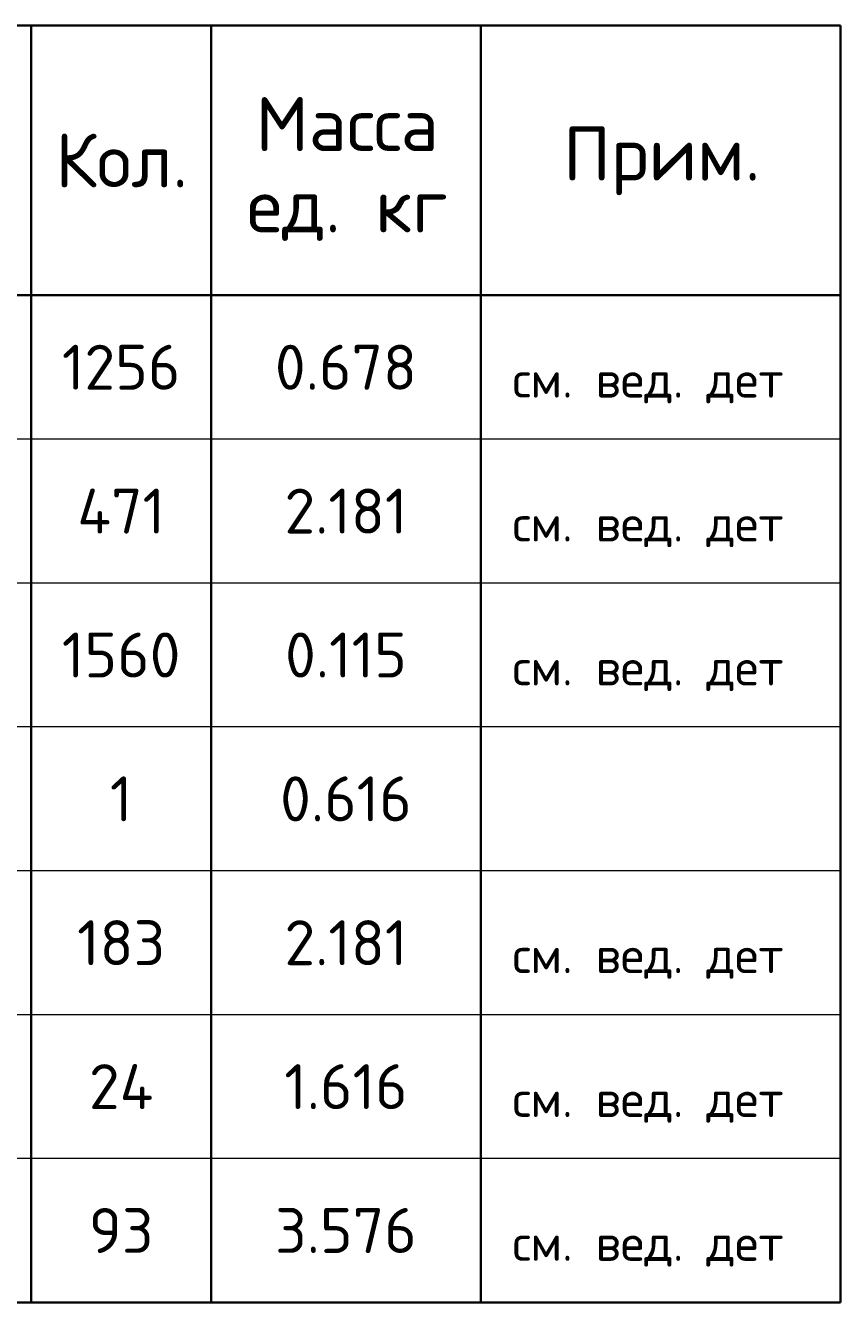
# Model space of a CAD drawing. Header units: millimetres. Extents: x 72601 to 81992, y 7256 to 14321.
# Tile 7 of 9: x 75502 to 76409, y 12648 to 14068. Entities that reach past the tile are written whole.
import ezdxf

# ---------------------------------------------------------------- set-up
doc = ezdxf.new("R2010")
doc.units = ezdxf.units.MM
doc.layers.add('Standard', color=7, linetype='Continuous', lineweight=25)
doc.styles.add('ARIAL', font='ARIAL.TTF')
doc.styles.add('ISOCPEUR', font='ISOCPEUR')

msp = doc.modelspace()

# ---------------------------------------------------------------- linework, layer by layer
at = {"layer": 'Standard', "color": 7, "linetype": 'Continuous', "lineweight": 35, "transparency": 33554687}
for p, q in [((76408.8, 14068.1), (72708.8, 14068.1)), ((75508.8, 14068.1), (75508.8, 13768.1)), ((75708.8, 14068.1), (75708.8, 13768.1)), ((76008.8, 14068.1), (76008.8, 13768.1)), ((76408.8, 14068.1), (76408.8, 13768.1)), ((76408.8, 13768.1), (72708.8, 13768.1)), ((75508.8, 13768.1), (75508.8, 13608.1)), ((75708.8, 13768.1), (75708.8, 13608.1)), ((76008.8, 13768.1), (76008.8, 13608.1)), ((76408.8, 13768.1), (76408.8, 13608.1)), ((75508.8, 13608.1), (75508.8, 13448.1)), ((75708.8, 13608.1), (75708.8, 13448.1)), ((76008.8, 13608.1), (76008.8, 13448.1)), ((76408.8, 13608.1), (76408.8, 13448.1)), ((75508.8, 13448.1), (75508.8, 13288.1)), ((75708.8, 13448.1), (75708.8, 13288.1)), ((76008.8, 13448.1), (76008.8, 13288.1)), ((76408.8, 13448.1), (76408.8, 13288.1)), ((75508.8, 13288.1), (75508.8, 13128.1)), ((75708.8, 13288.1), (75708.8, 13128.1)), ((76008.8, 13288.1), (76008.8, 13128.1)), ((76408.8, 13288.1), (76408.8, 13128.1)), ((75508.8, 13128.1), (75508.8, 12968.1)), ((75708.8, 13128.1), (75708.8, 12968.1)), ((76008.8, 13128.1), (76008.8, 12968.1)), ((76408.8, 13128.1), (76408.8, 12968.1)), ((75508.8, 12968.1), (75508.8, 12808.1)), ((75708.8, 12968.1), (75708.8, 12808.1)), ((76008.8, 12968.1), (76008.8, 12808.1)), ((76408.8, 12968.1), (76408.8, 12808.1)), ((75508.8, 12808.1), (75508.8, 12648.1)), ((75708.8, 12808.1), (75708.8, 12648.1)), ((76008.8, 12808.1), (76008.8, 12648.1)), ((76408.8, 12808.1), (76408.8, 12648.1)), ((72708.8, 12648.1), (76408.8, 12648.1))]:
    msp.add_line(p, q, dxfattribs=at)
at = {"layer": 'Standard', "color": 7, "linetype": 'Continuous', "lineweight": 13, "transparency": 33554687}
for p, q in [((76408.8, 13608.1), (72708.8, 13608.1)), ((76408.8, 13448.1), (72708.8, 13448.1)), ((76408.8, 13288.1), (72708.8, 13288.1)), ((76408.8, 13128.1), (72708.8, 13128.1)), ((76408.8, 12968.1), (72708.8, 12968.1)), ((76408.8, 12808.1), (72708.8, 12808.1)), ((76408.8, 12648.1), (72708.8, 12648.1))]:
    msp.add_line(p, q, dxfattribs=at)

# ---------------------------------------------------------------- texts
at = {"layer": 'Standard', "color": 7, "linetype": 'Continuous', "lineweight": 35, "transparency": 33554687, "insert": (75860.2, 13988.5), "char_height": 60, "width": 248.903, "attachment_point": 2, "line_spacing_factor": 0.903614, "style": 'ARIAL'}
msp.add_mtext('\\A1;{\\fISOCPEUR|i0|b0;\\H60.000000;\\W1.000000;\\C7;Масса}\\P{\\fISOCPEUR|i0|b0;\\H60.000000;\\W1.000000;\\C7;ед. кг}\\P', dxfattribs=at)
at = {"layer": 'Standard', "color": 7, "linetype": 'Continuous', "lineweight": 35, "transparency": 33554687, "attachment_point": 5, "style": 'ISOCPEUR'}
for s, insert, char_height, width in [('\\A1;{\\fISOCPEUR|i0|b0;\\H60.000000;\\W1.000000;\\C7;Кол.}\\P', (75609.5, 13918.1), 12, 177.778), ('\\A1;{\\fISOCPEUR|i0|b0;\\H60.000000;\\W1.000000;\\C7;Прим.}\\P', (76210.2, 13917.5), 12, 226.286), ('\\A1;{\\fISOCPEUR|i0|b0;\\H50.000000;\\W1.000000;\\C7;1256}\\P', (75608.8, 13688.1), 10, 151.667), ('\\A1;{\\fISOCPEUR|i0|b0;\\H50.000000;\\W1.000000;\\C7;0.678}\\P', (75858.8, 13688.1), 10, 178.485), ('\\A1;{\\fISOCPEUR|i0|b0;\\H50.000000;\\W1.000000;\\C7;471}\\P', (75608.8, 13528.1), 10, 120.833), ('\\A1;{\\fISOCPEUR|i0|b0;\\H50.000000;\\W1.000000;\\C7;2.181}\\P', (75858.8, 13528.1), 10, 155.455), ('\\A1;{\\fISOCPEUR|i0|b0;\\H50.000000;\\W1.000000;\\C7;1560}\\P', (75608.8, 13368.1), 10, 151.667), ('\\A1;{\\fISOCPEUR|i0|b0;\\H50.000000;\\W1.000000;\\C7;0.115}\\P', (75858.8, 13368.1), 10, 155.455), ('\\A1;{\\fISOCPEUR|i0|b0;\\H50.000000;\\W1.000000;\\C7;1}\\P', (75608.8, 13208.1), 10, 38.889), ('\\A1;{\\fISOCPEUR|i0|b0;\\H50.000000;\\W1.000000;\\C7;0.616}\\P', (75858.8, 13208.1), 10, 166.97), ('\\A1;{\\fISOCPEUR|i0|b0;\\H50.000000;\\W1.000000;\\C7;183}\\P', (75608.8, 13048.1), 10, 115.652), ('\\A1;{\\fISOCPEUR|i0|b0;\\H50.000000;\\W1.000000;\\C7;2.181}\\P', (75858.8, 13048.1), 10, 155.455), ('\\A1;{\\fISOCPEUR|i0|b0;\\H50.000000;\\W1.000000;\\C7;24}\\P', (75608.8, 12888.1), 10, 97.059), ('\\A1;{\\fISOCPEUR|i0|b0;\\H50.000000;\\W1.000000;\\C7;1.616}\\P', (75858.8, 12888.1), 10, 155.455), ('\\A1;{\\fISOCPEUR|i0|b0;\\H50.000000;\\W1.000000;\\C7;93}\\P', (75608.8, 12728.1), 10, 91.875), ('\\A1;{\\fISOCPEUR|i0|b0;\\H50.000000;\\W1.000000;\\C7;3.576}\\P', (75858.8, 12728.1), 10, 178.485)]:
    msp.add_mtext(s, dxfattribs=dict(at, insert=insert, char_height=char_height, width=width))
at = {"layer": 'Standard', "color": 7, "linetype": 'Continuous', "lineweight": 13, "transparency": 33554687, "char_height": 8, "attachment_point": 7}
for s, insert, width, style in [('\\A1;{\\fISOCPEUR|i0|b0;\\H40.000000;\\W1.000000;\\C7;см. вед. дет}\\P', (76044, 13648), 323.487, 'ISOCPEUR'), ('\\A1;{\\fISOCPEUR|i0|b0;\\H40.000000;\\W1.000000;\\C7;см. вед. дет}\\P', (76044, 13488), 323.487, 'ISOCPEUR'), ('\\A1;{\\fISOCPEUR|i0|b0;\\H40.000000;\\W1.000000;\\C7;см. вед. дет}\\P', (76044, 13328), 323.487, 'ISOCPEUR'), ('}\\P', (76044, 13168), 13.985, 'ARIAL'), ('\\A1;{\\fISOCPEUR|i0|b0;\\H40.000000;\\W1.000000;\\C7;см. вед. дет}\\P', (76044, 13008), 323.487, 'ISOCPEUR'), ('\\A1;{\\fISOCPEUR|i0|b0;\\H40.000000;\\W1.000000;\\C7;см. вед. дет}\\P', (76044, 12848), 323.487, 'ISOCPEUR'), ('\\A1;{\\fISOCPEUR|i0|b0;\\H40.000000;\\W1.000000;\\C7;см. вед. дет}\\P', (76044, 12688), 323.487, 'ISOCPEUR')]:
    msp.add_mtext(s, dxfattribs=dict(at, insert=insert, width=width, style=style))

doc.saveas('drawing.dxf')
